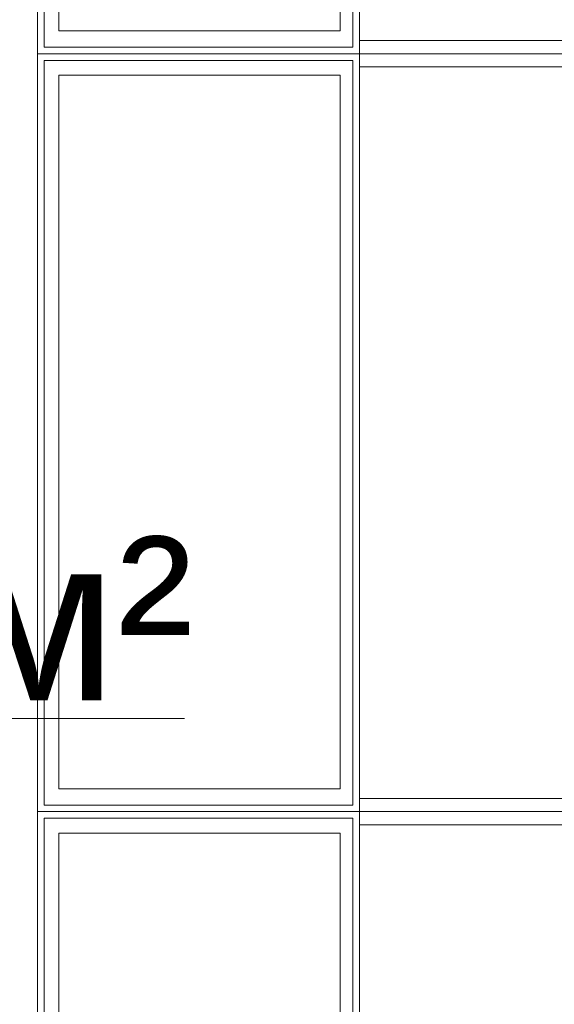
# Model space of a CAD drawing. Header units: millimetres. Extents: x 0 to 1184, y 0 to 836.
# Tile 161 of 241: x 934 to 942, y 485 to 500. Entities that reach past the tile are written whole.
import ezdxf
from ezdxf.xclip import XClip

# ---------------------------------------------------------------- set-up
doc = ezdxf.new("R2010")
doc.units = ezdxf.units.MM
doc.header["$MEASUREMENT"] = 0
doc.header["$XCLIPFRAME"] = 0
doc.layers.add('Интерьер - конструкции мебели', color=7, linetype='Continuous')
doc.layers.add('Элемент Модели - Зона', color=7, linetype='Continuous')
doc.styles.add('СГЕНЕРИР_СТИЛЬ_3', font='txt')

# ---------------------------------------------------------------- blocks, each defined once
blk = doc.blocks.new('Чертеж_4_4', base_point=(-278.479, 89.564))
at = {"layer": 'Интерьер - конструкции мебели', "color": 251, "linetype": 'Continuous', "lineweight": 15, "true_color": 0x575757, "flags": 128}
for points in [[(934.481, 511.455), (934.481, 499.91)], [(934.581, 500.01), (934.581, 511.455)], [(939.284, 511.454), (939.284, 500.01)], [(939.384, 499.91), (939.384, 511.455)], [(939.284, 500.01), (934.581, 500.01)], [(934.481, 499.91), (934.481, 499.81)], [(934.481, 499.91), (939.384, 499.91)], [(934.481, 499.81), (934.481, 488.365)], [(939.284, 499.91), (934.581, 499.91)], [(934.581, 499.81), (939.284, 499.81)], [(934.581, 488.465), (934.581, 499.81)], [(939.284, 499.81), (939.284, 488.465)], [(939.384, 499.91), (939.384, 499.81)], [(939.384, 488.365), (939.384, 499.81)], [(939.284, 488.465), (934.581, 488.465)], [(934.481, 488.365), (934.481, 488.265)], [(934.481, 488.365), (939.384, 488.365)], [(934.481, 488.265), (934.481, 476.821)], [(939.284, 488.365), (934.581, 488.365)], [(934.581, 488.265), (939.284, 488.265)], [(934.581, 476.921), (934.581, 488.265)], [(939.284, 488.265), (939.284, 476.921)], [(939.384, 488.365), (939.384, 488.265)], [(939.384, 476.821), (939.384, 488.265)]]:
    blk.add_lwpolyline(points, dxfattribs=at)
at = {"layer": 'Интерьер - конструкции мебели', "color": 7, "linetype": 'Continuous', "lineweight": 15, "flags": 128}
for points in [[(934.481, 511.454), (939.384, 511.454), (939.384, 499.91), (934.481, 499.91)], [(939.384, 511.454), (944.286, 511.454), (944.286, 499.91), (939.384, 499.91)], [(939.384, 511.254), (939.384, 500.11), (944.384, 500.11), (944.384, 511.254)], [(934.807, 511.129), (939.09, 511.129), (939.09, 500.259), (934.807, 500.259)], [(934.481, 499.91), (939.384, 499.91), (939.384, 488.365), (934.481, 488.365)], [(939.384, 499.91), (944.286, 499.91), (944.286, 488.365), (939.384, 488.365)], [(939.384, 499.71), (939.384, 488.565), (944.384, 488.565), (944.384, 499.71)], [(934.807, 499.584), (939.09, 499.584), (939.09, 488.714), (934.807, 488.714)], [(934.481, 488.365), (939.384, 488.365), (939.384, 476.821), (934.481, 476.821)], [(939.384, 488.365), (944.286, 488.365), (944.286, 476.821), (939.384, 476.821)], [(939.384, 488.165), (939.384, 477.021), (944.384, 477.021), (944.384, 488.165)], [(934.807, 488.039), (939.09, 488.039), (939.09, 477.169), (934.807, 477.169)]]:
    blk.add_lwpolyline(points, close=True, dxfattribs=at)
at = {"layer": 'Элемент Модели - Зона', "color": 7, "linetype": 'Continuous', "lineweight": 15}
blk.add_line((923.714, 489.783), (936.72, 489.783), dxfattribs=at)
at = {"layer": 'Элемент Модели - Зона', "color": 7, "linetype": 'Continuous', "lineweight": 15, "insert": (930.217, 491.076), "char_height": 2.5, "attachment_point": 5, "style": 'СГЕНЕРИР_СТИЛЬ_3'}
blk.add_mtext('\\A1;{\\pqc;\\fArial|b0|i0|c204|p38;19,16 м²}', dxfattribs=at)

msp = doc.modelspace()

# ---------------------------------------------------------------- block references
at = {"color": 161, "linetype": 'Continuous', "lineweight": 40, "true_color": 0x83aefe}
ref = msp.add_blockref('Чертеж_4_4', (-278.479, 89.564), dxfattribs=at)
XClip(ref).set_block_clipping_path([(57.3201676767, 151.7660533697), (1181.0522393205, 828.727105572)])

doc.saveas('drawing.dxf')
